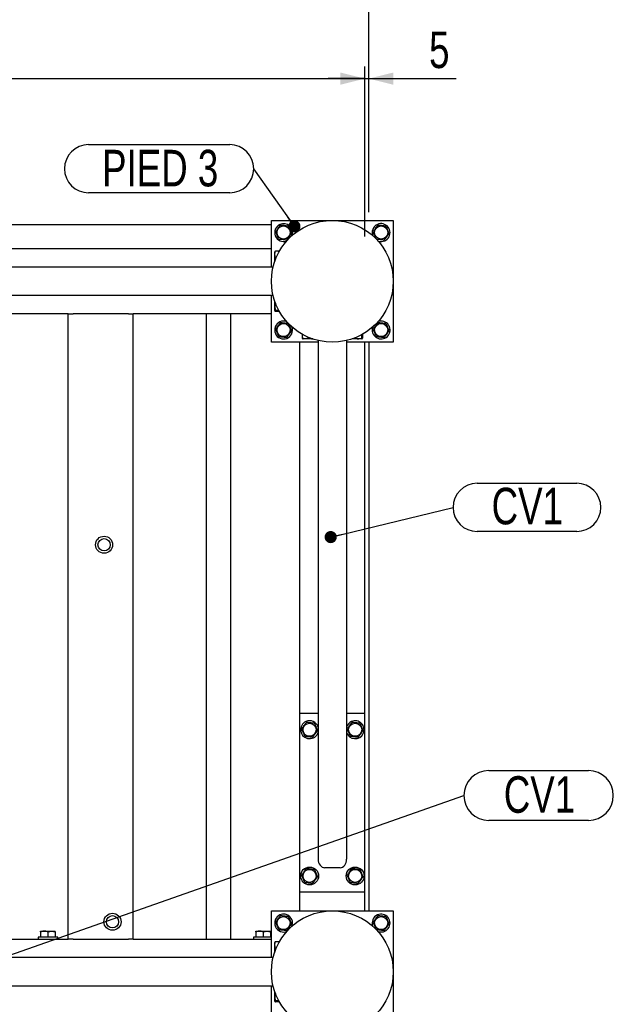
# Model space of a CAD drawing. Header units: millimetres. Extents: x 5 to 589, y 5 to 415.
# Tile 44 of 71: x 417 to 466, y 162 to 243. Entities that reach past the tile are written whole.
import ezdxf

# ---------------------------------------------------------------- set-up
doc = ezdxf.new("R2010")
doc.units = ezdxf.units.MM
doc.layers.add('COTES', color=1, linetype='Continuous')
doc.layers.add('NOTES', color=6, linetype='Continuous')
doc.layers.add('TRAIT-FORT', color=4, linetype='Continuous', lineweight=25)
doc.styles.add('SLDTEXTSTYLE0', font='TXT', dxfattribs={"width": 0.75})
doc.dimstyles.new('SLDDIMSTYLE4', dxfattribs={"dimtxt": 3, "dimasz": 2, "dimexe": 0, "dimexo": 0.0625, "dimgap": 0.75, "dimtad": 1, "dimdec": 0, "dimlfac": 15, "dimrnd": 1e-09, "dimzin": 12, "dimdsep": 46, "dimtxsty": 'SLDTEXTSTYLE0', "dimsah": 1, "dimcen": 0.09, "dimadec": 0, "dimazin": 3, "dimtfac": 1, "dimtdec": 0, "dimtmove": 0, "dimatfit": 0, "dimfxl": 1, "dimfrac": 2, "dimtolj": 1, "dimtzin": 12, "dimarcsym": 0})
doc.dimstyles.new('SLDDIMSTYLE5', dxfattribs={"dimtxt": 3, "dimasz": 2, "dimexe": 0, "dimexo": 0.0625, "dimgap": 0.75, "dimtad": 1, "dimdec": 0, "dimlfac": 15, "dimrnd": 1e-09, "dimzin": 12, "dimdsep": 46, "dimtxsty": 'SLDTEXTSTYLE0', "dimsah": 1, "dimcen": 0.09, "dimadec": 0, "dimazin": 3, "dimtfac": 1, "dimtdec": 0, "dimtofl": 0, "dimtmove": 0, "dimatfit": 3, "dimfxl": 1, "dimfrac": 2, "dimtolj": 1, "dimtzin": 12, "dimarcsym": 0})
doc.dimstyles.new('SLDDIMSTYLE6', dxfattribs={"dimtxt": 0.18, "dimasz": 1, "dimexe": 0, "dimexo": 0.0625, "dimgap": 0, "dimtad": 0, "dimtih": 1, "dimtoh": 1, "dimdec": 0, "dimrnd": 1e-09, "dimzin": 0, "dimdsep": 46, "dimtxsty": 'Standard', "dimblk1": 'DOT', "dimblk2": 'DOT', "dimsah": 1, "dimcen": 0.09, "dimadec": 0, "dimazin": 0, "dimtfac": 1, "dimtdec": 0, "dimtofl": 0, "dimtmove": 0, "dimatfit": 3, "dimldrblk": 'DOT', "dimfxl": 1, "dimfrac": 2, "dimtolj": 1, "dimtzin": 0, "dimarcsym": 0})

# ---------------------------------------------------------------- blocks, each defined once
blk = doc.blocks.new('_D_43')
at = {"layer": 'COTES', "color": 1, "transparency": 16777216}
for p, q in [((327.559, 225.227), (327.559, 239.191)), ((445.559, 225.227), (445.559, 239.191)), ((327.559, 238.191), (445.559, 238.191))]:
    blk.add_line(p, q, dxfattribs=at)
for points in [[(327.559, 238.191), (329.559, 237.691), (329.559, 238.691)], [(445.559, 238.191), (443.559, 238.691), (443.559, 237.691)]]:
    blk.add_solid(points, dxfattribs=at)
at = {"layer": 'COTES', "color": 1, "transparency": 16777216, "char_height": 3, "attachment_point": 1, "style": 'SLDTEXTSTYLE0'}
for s, insert in [('1770', (367.444, 242.059)), ('CADRE AVANT', (377.436, 242.059))]:
    blk.add_mtext(s, dxfattribs=dict(at, insert=insert))
blk = doc.blocks.new('_D_44')
at = {"layer": 'COTES', "color": 1, "transparency": 16777216}
for p, q in [((445.559, 225.227), (445.559, 239.191)), ((445.892, 227.227), (445.892, 239.191)), ((445.559, 238.191), (442.559, 238.191)), ((445.559, 238.191), (445.892, 238.191)), ((445.892, 238.191), (453.044, 238.191))]:
    blk.add_line(p, q, dxfattribs=at)
for points in [[(445.559, 238.191), (443.559, 238.691), (443.559, 237.691)], [(445.892, 238.191), (447.892, 237.691), (447.892, 238.691)]]:
    blk.add_solid(points, dxfattribs=at)
at = {"layer": 'COTES', "color": 1, "transparency": 16777216, "insert": (450.828, 242.059), "char_height": 3, "attachment_point": 1, "style": 'SLDTEXTSTYLE0'}
blk.add_mtext('5', dxfattribs=at)
blk = doc.blocks.new('_D_45')
at = {"layer": 'COTES', "color": 1, "transparency": 16777216}
for p, q in [((327.226, 227.227), (327.226, 245.191)), ((445.892, 227.227), (445.892, 245.191)), ((445.892, 244.191), (327.226, 244.191))]:
    blk.add_line(p, q, dxfattribs=at)
for points in [[(327.226, 244.191), (329.226, 243.691), (329.226, 244.691)], [(445.892, 244.191), (443.892, 244.691), (443.892, 243.691)]]:
    blk.add_solid(points, dxfattribs=at)
at = {"layer": 'COTES', "color": 1, "transparency": 16777216, "char_height": 3, "attachment_point": 1, "style": 'SLDTEXTSTYLE0'}
for s, insert in [('1780', (376.986, 248.059)), ('TOLE', (386.978, 248.059))]:
    blk.add_mtext(s, dxfattribs=dict(at, insert=insert))
blk = doc.blocks.new('SW_NOTE_9')
at = {"layer": 'NOTES', "color": 0}
for p, q in [((-13.556, 1.975), (-1.975, 1.975)), ((-1.975, -1.975), (-13.556, -1.975))]:
    blk.add_line(p, q, dxfattribs=at)
for centre, start, end in [((-13.556, 0), 90, 270), ((-1.975, 0), 270, 90)]:
    blk.add_arc(centre, 1.975, start, end, dxfattribs=at)
at = {"layer": 'NOTES', "color": 0, "insert": (-7.679, 1.55), "char_height": 3, "attachment_point": 2, "style": 'SLDTEXTSTYLE0'}
blk.add_mtext('PIED 3', dxfattribs=at)
blk = doc.blocks.new('_Dot')
at = {"color": 0, "linetype": 'ByBlock', "lineweight": -2}
blk.add_line((-0.5, 0), (-1, 0), dxfattribs=at)
at = {"color": 0, "linetype": 'ByBlock', "const_width": 0.5}
blk.add_lwpolyline([(-0.25, 0, 1), (0.25, 0, 1)], format="xyb", close=True, dxfattribs=at)
blk = doc.blocks.new('SW_NOTE_23')
at = {"layer": 'NOTES', "color": 0}
for p, q in [((2.044, 2.044), (10.218, 2.044)), ((10.218, -2.044), (2.044, -2.044))]:
    blk.add_line(p, q, dxfattribs=at)
for centre, start, end in [((2.044, 0), 90, 270), ((10.218, 0), 270, 90)]:
    blk.add_arc(centre, 2.044, start, end, dxfattribs=at)
at = {"layer": 'NOTES', "color": 0, "insert": (6.205, 1.577), "char_height": 3, "attachment_point": 2, "style": 'SLDTEXTSTYLE0'}
blk.add_mtext('CV1', dxfattribs=at)
blk = doc.blocks.new('SW_NOTE_24')
at = {"layer": 'NOTES', "color": 0}
for p, q in [((1.975, 1.975), (10.15, 1.975)), ((10.15, -1.975), (1.975, -1.975))]:
    blk.add_line(p, q, dxfattribs=at)
for centre, start, end in [((1.975, 0), 90, 270), ((10.15, 0), 270, 90)]:
    blk.add_arc(centre, 1.975, start, end, dxfattribs=at)
at = {"layer": 'NOTES', "color": 0, "insert": (6.091, 1.609), "char_height": 3, "attachment_point": 2, "style": 'SLDTEXTSTYLE0'}
blk.add_mtext('CV1', dxfattribs=at)

msp = doc.modelspace()

# ---------------------------------------------------------------- linework, layer by layer
at = {"layer": 'TRAIT-FORT', "color": 4, "linetype": 'Continuous', "lineweight": 25}
for p, q in [((437.8922, 222.7272), (437.8922, 226.5606)), ((437.8922, 226.5606), (447.8922, 226.5606)), ((447.8922, 226.5606), (447.8922, 216.5606)), ((335.2255, 226.2272), (437.8922, 226.2272)), ((437.8922, 224.2272), (407.4255, 224.2272)), ((438.1777, 223.9983), (438.1589, 223.9656)), ((438.1589, 223.1717), (438.1589, 223.9656)), ((438.5445, 224.03), (438.2258, 224.03)), ((438.287, 223.5081), (438.2258, 223.5081)), ((438.0302, 222.7272), (395.4778, 222.7272)), ((438.0302, 220.3939), (395.4778, 220.3939)), ((437.8922, 216.5606), (437.8922, 220.3939)), ((438.1589, 219.1556), (438.1589, 219.9495)), ((438.1589, 219.1556), (438.1777, 219.1229)), ((438.4996, 219.172), (438.2258, 219.172)), ((438.5445, 219.0912), (438.2258, 219.0912)), ((421.2255, 218.8939), (407.4255, 218.8939)), ((421.2255, 167.5606), (421.2255, 218.8939)), ((421.2255, 218.8939), (421.6255, 218.8939)), ((426.1589, 218.8939), (421.6255, 218.8939)), ((426.1589, 218.8939), (426.5589, 218.8939)), ((426.5589, 167.5606), (426.5589, 218.8939)), ((437.8922, 218.8939), (426.5589, 218.8939)), ((432.5589, 167.5606), (432.5589, 218.8939)), ((434.5589, 167.5606), (434.5589, 218.8939)), ((441.7255, 216.5606), (437.8922, 216.5606)), ((440.2255, 186.0939), (440.2255, 216.5606)), ((440.4228, 217.2129), (440.4228, 216.8942)), ((440.4545, 216.8461), (440.4872, 216.8272)), ((441.2811, 216.8272), (440.4872, 216.8272)), ((440.9447, 216.9554), (440.9447, 216.8942)), ((441.7255, 216.6986), (441.7255, 174.1462)), ((444.0589, 216.6986), (444.0589, 174.1462)), ((447.8922, 216.5606), (444.0589, 216.5606)), ((445.2972, 216.8272), (444.5033, 216.8272)), ((445.2808, 217.168), (445.2808, 216.8942)), ((445.2972, 216.8272), (445.3299, 216.8461)), ((445.3616, 217.2129), (445.3616, 216.8942)), ((445.5589, 186.0939), (445.5589, 216.5606)), ((445.8922, 216.5606), (445.8922, 169.8939)), ((441.7255, 186.0939), (440.2255, 186.0939)), ((440.2255, 171.4272), (440.2255, 186.0939)), ((445.5589, 186.0939), (444.0589, 186.0939)), ((445.5589, 171.4272), (445.5589, 186.0939)), ((443.5255, 173.4272), (442.2589, 173.4272)), ((445.5589, 171.4272), (440.2255, 171.4272)), ((440.2255, 169.8939), (440.2255, 171.4272)), ((445.5589, 169.8939), (445.5589, 171.4272)), ((437.8922, 166.0606), (437.8922, 169.8939)), ((437.8922, 169.8939), (447.8922, 169.8939)), ((447.8922, 169.8939), (447.8922, 159.8939)), ((418.9589, 168.2272), (419.2589, 168.2272)), ((418.9589, 168.1737), (418.9589, 167.7272)), ((419.2589, 168.2272), (419.8589, 168.2272)), ((419.5589, 168.1737), (419.5589, 167.7272)), ((419.8589, 168.2272), (420.1589, 168.2272)), ((420.1589, 168.1737), (420.1589, 167.7272)), ((436.6255, 168.2272), (436.9255, 168.2272)), ((436.6255, 168.1737), (436.6255, 167.7272)), ((436.9255, 168.2272), (437.5255, 168.2272)), ((437.2255, 168.1737), (437.2255, 167.7272)), ((437.5255, 168.2272), (437.8255, 168.2272)), ((437.8255, 168.1737), (437.8255, 167.7272)), ((407.4255, 167.5606), (421.2255, 167.5606)), ((418.7589, 167.7272), (418.7589, 167.5606)), ((420.3589, 167.7272), (418.7589, 167.7272)), ((420.3589, 167.5606), (420.3589, 167.7272)), ((421.6255, 167.5606), (421.2255, 167.5606)), ((421.6255, 167.5606), (426.1589, 167.5606)), ((426.5589, 167.5606), (426.1589, 167.5606)), ((426.5589, 167.5606), (437.8922, 167.5606)), ((436.4255, 167.7272), (436.4255, 167.5606)), ((437.8922, 167.7272), (436.4255, 167.7272)), ((438.1777, 167.3316), (438.1589, 167.2989)), ((438.1589, 166.505), (438.1589, 167.2989)), ((438.5445, 167.3633), (438.2258, 167.3633)), ((438.287, 166.8414), (438.2258, 166.8414)), ((438.0302, 166.0606), (395.4778, 166.0606)), ((438.0302, 163.7272), (395.4778, 163.7272)), ((437.8922, 159.8939), (437.8922, 163.7272)), ((438.1589, 162.4889), (438.1589, 163.2828)), ((438.1589, 162.4889), (438.1777, 162.4562)), ((438.4996, 162.5053), (438.2258, 162.5053)), ((438.5445, 162.4245), (438.2258, 162.4245))]:
    msp.add_line(p, q, dxfattribs=at)
for centre, radius in [((442.8922, 221.5606), 5), ((438.8922, 225.5606), 0.5383), ((446.8922, 225.5606), 0.5383), ((438.8922, 217.5606), 0.5383), ((446.8922, 217.5606), 0.5383), ((424.1622, 199.9418), 0.7), ((424.1622, 199.9418), 0.5), ((441.0255, 184.7606), 0.5383), ((444.7589, 184.7606), 0.5383), ((441.0255, 172.7606), 0.7333), ((441.0255, 172.7606), 0.5383), ((444.7589, 172.7606), 0.7333), ((444.7589, 172.7606), 0.5383), ((424.8564, 169.0025), 0.7), ((442.8922, 164.8939), 5), ((424.8564, 169.0025), 0.5), ((438.8922, 168.8939), 0.5383), ((446.8922, 168.8939), 0.5383)]:
    msp.add_circle(centre, radius, dxfattribs=at)
for centre, start, end in [((438.8922, 225.5606), 339.705466, 114.061526), ((446.8922, 225.5606), 246.135255, 114.061526), ((438.8922, 225.5606), 114.061526, 290.294532), ((446.8922, 225.5606), 114.061526, 204.227632), ((438.8922, 217.5606), 114.061526, 20.295971), ((438.8922, 217.5606), 69.704031, 114.061526), ((446.8922, 217.5606), 159.693882, 110.306117), ((441.0255, 184.7606), 114.061526, 342.658557), ((441.0255, 184.7606), 17.341443, 114.061526), ((444.7589, 184.7606), 197.341443, 114.061526), ((444.7589, 184.7606), 114.061526, 162.658557), ((438.8922, 168.8939), 114.061526, 293.62098), ((438.8922, 168.8939), 337.275565, 114.061526), ((446.8922, 168.8939), 114.061526, 201.820209), ((446.8922, 168.8939), 246.549641, 114.061526)]:
    msp.add_arc(centre, 0.7333, start, end, dxfattribs=at)
for centre, start_param, end_param in [((442.2589, 174.1462), 4.712389, 6.2831853), ((443.5255, 174.1462), 0, 1.5707963)]:
    msp.add_ellipse(centre, major_axis=(0, -0.719), ratio=0.7417765, start_param=start_param, end_param=end_param, dxfattribs=at)
for points, knots in [([(438.2418, 225.6326), (438.2911, 225.6997), (438.3727, 225.8106), (438.491, 225.9715), (438.5706, 226.0798), (438.6163, 226.1421), (438.6294, 226.1598)], [0, 0, 0, 0, 0.3855495, 0.6376419, 0.8965462, 1, 1, 1, 1]), ([(438.5046, 225.0334), (438.4818, 225.0854), (438.4357, 225.1905), (438.3674, 225.3463), (438.3021, 225.4953), (438.262, 225.5866), (438.2418, 225.6326)], [0, 0, 0, 0, 0.2646049, 0.5349477, 0.7653431, 1, 1, 1, 1]), ([(439.2798, 226.0878), (439.2233, 226.094), (439.1092, 226.1067), (438.9401, 226.1254), (438.7785, 226.1433), (438.6794, 226.1543), (438.6294, 226.1598)], [0, 0, 0, 0, 0.2646049, 0.5349477, 0.7653431, 1, 1, 1, 1]), ([(439.155, 224.9613), (439.2043, 225.0284), (439.2858, 225.1393), (439.4041, 225.3002), (439.4837, 225.4085), (439.5295, 225.4708), (439.5425, 225.4885)], [0, 0, 0, 0, 0.3855495, 0.6376419, 0.8965462, 1, 1, 1, 1]), ([(439.2798, 226.0878), (439.3026, 226.0358), (439.3487, 225.9306), (439.417, 225.7748), (439.4823, 225.6259), (439.5223, 225.5346), (439.5425, 225.4885)], [0, 0, 0, 0, 0.26460494, 0.53494775, 0.76534313, 1, 1, 1, 1]), ([(446.2418, 225.6326), (446.2911, 225.6997), (446.3727, 225.8106), (446.491, 225.9715), (446.5706, 226.0798), (446.6163, 226.1421), (446.6294, 226.1598)], [0, 0, 0, 0, 0.3855495, 0.6376419, 0.8965462, 1, 1, 1, 1]), ([(446.5046, 225.0334), (446.4818, 225.0854), (446.4357, 225.1905), (446.3674, 225.3463), (446.3021, 225.4953), (446.262, 225.5866), (446.2418, 225.6326)], [0, 0, 0, 0, 0.2646049, 0.5349477, 0.7653431, 1, 1, 1, 1]), ([(447.2798, 226.0878), (447.2233, 226.094), (447.1092, 226.1067), (446.9401, 226.1254), (446.7785, 226.1433), (446.6794, 226.1543), (446.6294, 226.1598)], [0, 0, 0, 0, 0.2646049, 0.5349477, 0.7653431, 1, 1, 1, 1]), ([(447.155, 224.9613), (447.2043, 225.0284), (447.2858, 225.1393), (447.4041, 225.3002), (447.4837, 225.4085), (447.5295, 225.4708), (447.5425, 225.4885)], [0, 0, 0, 0, 0.3855495, 0.6376419, 0.8965462, 1, 1, 1, 1]), ([(447.2798, 226.0878), (447.3026, 226.0358), (447.3487, 225.9306), (447.417, 225.7748), (447.4823, 225.6259), (447.5223, 225.5346), (447.5425, 225.4885)], [0, 0, 0, 0, 0.26460494, 0.53494775, 0.76534313, 1, 1, 1, 1]), ([(438.5046, 225.0334), (438.5611, 225.0271), (438.6752, 225.0145), (438.8443, 224.9958), (439.0059, 224.9779), (439.105, 224.9669), (439.155, 224.9613)], [0, 0, 0, 0, 0.2646049, 0.5349477, 0.7653431, 1, 1, 1, 1]), ([(446.5046, 225.0334), (446.5611, 225.0271), (446.6752, 225.0145), (446.8443, 224.9958), (447.0059, 224.9779), (447.105, 224.9669), (447.155, 224.9613)], [0, 0, 0, 0, 0.2646049, 0.5349477, 0.7653431, 1, 1, 1, 1]), ([(438.2258, 223.5081), (438.2112, 223.5534), (438.1817, 223.6449), (438.1708, 223.7806), (438.1867, 223.9103), (438.2127, 223.9899), (438.2258, 224.03)], [0, 0, 0, 0, 0.26460494, 0.53494775, 0.76534313, 1, 1, 1, 1]), ([(438.2258, 224.03), (438.2018, 224.0197), (438.1773, 224.0092), (438.1782, 223.9985), (438.1782, 223.9982)], [0, 0, 0, 0, 0.9774919, 1, 1, 1, 1]), ([(438.2258, 223.5081), (438.2106, 223.4558), (438.1821, 223.3576), (438.1787, 223.2562), (438.1772, 223.2088)], [0, 0, 0, 0, 0.5331046, 1, 1, 1, 1]), ([(438.2258, 219.172), (438.2056, 219.1617), (438.1721, 219.1447), (438.1752, 219.12), (438.1985, 219.1035), (438.2197, 219.0939), (438.2258, 219.0912)], [0, 0, 0, 0, 0.3855495, 0.6376419, 0.8965462, 1, 1, 1, 1]), ([(438.2258, 219.7747), (438.2112, 219.7224), (438.1817, 219.6166), (438.1708, 219.46), (438.1867, 219.3102), (438.2127, 219.2183), (438.2258, 219.172)], [0, 0, 0, 0, 0.2646049, 0.5349477, 0.7653431, 1, 1, 1, 1]), ([(438.2418, 217.6326), (438.2911, 217.6997), (438.3727, 217.8106), (438.491, 217.9715), (438.5706, 218.0798), (438.6163, 218.1421), (438.6294, 218.1598)], [0, 0, 0, 0, 0.3855495, 0.6376419, 0.8965462, 1, 1, 1, 1]), ([(438.5046, 217.0334), (438.4818, 217.0854), (438.4357, 217.1905), (438.3674, 217.3463), (438.3021, 217.4953), (438.262, 217.5866), (438.2418, 217.6326)], [0, 0, 0, 0, 0.2646049, 0.5349477, 0.7653431, 1, 1, 1, 1]), ([(439.2798, 218.0878), (439.2233, 218.094), (439.1092, 218.1067), (438.9401, 218.1254), (438.7785, 218.1433), (438.6794, 218.1543), (438.6294, 218.1598)], [0, 0, 0, 0, 0.2646049, 0.5349477, 0.7653431, 1, 1, 1, 1]), ([(439.155, 216.9613), (439.2043, 217.0284), (439.2858, 217.1393), (439.4041, 217.3002), (439.4837, 217.4085), (439.5295, 217.4708), (439.5425, 217.4885)], [0, 0, 0, 0, 0.3855495, 0.6376419, 0.8965462, 1, 1, 1, 1]), ([(439.2798, 218.0878), (439.3026, 218.0358), (439.3487, 217.9306), (439.417, 217.7748), (439.4823, 217.6259), (439.5223, 217.5346), (439.5425, 217.4885)], [0, 0, 0, 0, 0.26460494, 0.53494775, 0.76534313, 1, 1, 1, 1]), ([(446.2418, 217.6326), (446.2911, 217.6997), (446.3727, 217.8106), (446.491, 217.9715), (446.5706, 218.0798), (446.6163, 218.1421), (446.6294, 218.1598)], [0, 0, 0, 0, 0.3855495, 0.6376419, 0.8965462, 1, 1, 1, 1]), ([(446.5046, 217.0334), (446.4818, 217.0854), (446.4357, 217.1905), (446.3674, 217.3463), (446.3021, 217.4953), (446.262, 217.5866), (446.2418, 217.6326)], [0, 0, 0, 0, 0.2646049, 0.5349477, 0.7653431, 1, 1, 1, 1]), ([(447.2798, 218.0878), (447.2233, 218.094), (447.1092, 218.1067), (446.9401, 218.1254), (446.7785, 218.1433), (446.6794, 218.1543), (446.6294, 218.1598)], [0, 0, 0, 0, 0.2646049, 0.5349477, 0.7653431, 1, 1, 1, 1]), ([(447.155, 216.9613), (447.2043, 217.0284), (447.2858, 217.1393), (447.4041, 217.3002), (447.4837, 217.4085), (447.5295, 217.4708), (447.5425, 217.4885)], [0, 0, 0, 0, 0.3855495, 0.6376419, 0.8965462, 1, 1, 1, 1]), ([(447.2798, 218.0878), (447.3026, 218.0358), (447.3487, 217.9306), (447.417, 217.7748), (447.4823, 217.6259), (447.5223, 217.5346), (447.5425, 217.4885)], [0, 0, 0, 0, 0.26460494, 0.53494775, 0.76534313, 1, 1, 1, 1]), ([(438.5046, 217.0334), (438.5611, 217.0271), (438.6752, 217.0145), (438.8443, 216.9958), (439.0059, 216.9779), (439.105, 216.9669), (439.155, 216.9613)], [0, 0, 0, 0, 0.2646049, 0.5349477, 0.7653431, 1, 1, 1, 1]), ([(440.4228, 216.8942), (440.433, 216.8702), (440.4435, 216.8457), (440.4543, 216.8466), (440.4546, 216.8466)], [0, 0, 0, 0, 0.9774919, 1, 1, 1, 1]), ([(440.9447, 216.8942), (440.8994, 216.8796), (440.8078, 216.85), (440.6721, 216.8392), (440.5424, 216.8551), (440.4629, 216.8811), (440.4228, 216.8942)], [0, 0, 0, 0, 0.2646049, 0.5349477, 0.7653431, 1, 1, 1, 1]), ([(440.9447, 216.8942), (440.997, 216.8792), (441.1027, 216.8488), (441.2119, 216.8456), (441.267, 216.8439)], [0, 0, 0, 0, 0.4954181, 1, 1, 1, 1]), ([(444.678, 216.8942), (444.7304, 216.8796), (444.8361, 216.85), (444.9928, 216.8392), (445.1426, 216.8551), (445.2344, 216.8811), (445.2808, 216.8942)], [0, 0, 0, 0, 0.2646049, 0.5349477, 0.7653431, 1, 1, 1, 1]), ([(445.2808, 216.8942), (445.2911, 216.874), (445.3081, 216.8405), (445.3327, 216.8436), (445.3493, 216.8668), (445.3589, 216.8881), (445.3616, 216.8942)], [0, 0, 0, 0, 0.3855495, 0.6376419, 0.8965462, 1, 1, 1, 1]), ([(446.5046, 217.0334), (446.5611, 217.0271), (446.6752, 217.0145), (446.8443, 216.9958), (447.0059, 216.9779), (447.105, 216.9669), (447.155, 216.9613)], [0, 0, 0, 0, 0.2646049, 0.5349477, 0.7653431, 1, 1, 1, 1]), ([(440.3752, 184.8326), (440.4245, 184.8997), (440.506, 185.0106), (440.6243, 185.1715), (440.7039, 185.2798), (440.7497, 185.3421), (440.7627, 185.3598)], [0, 0, 0, 0, 0.3855495, 0.6376419, 0.8965462, 1, 1, 1, 1]), ([(441.4131, 185.2878), (441.3567, 185.294), (441.2425, 185.3067), (441.0735, 185.3254), (440.9118, 185.3433), (440.8127, 185.3543), (440.7627, 185.3598)], [0, 0, 0, 0, 0.2646049, 0.5349477, 0.7653431, 1, 1, 1, 1]), ([(441.4131, 185.2878), (441.4359, 185.2358), (441.482, 185.1306), (441.5503, 184.9748), (441.6156, 184.8259), (441.6557, 184.7346), (441.6759, 184.6885)], [0, 0, 0, 0, 0.26460494, 0.53494775, 0.76534313, 1, 1, 1, 1]), ([(444.1085, 184.8326), (444.1578, 184.8997), (444.2394, 185.0106), (444.3577, 185.1715), (444.4372, 185.2798), (444.483, 185.3421), (444.4961, 185.3598)], [0, 0, 0, 0, 0.3855495, 0.6376419, 0.8965462, 1, 1, 1, 1]), ([(445.1464, 185.2878), (445.09, 185.294), (444.9759, 185.3067), (444.8068, 185.3254), (444.6452, 185.3433), (444.5461, 185.3543), (444.4961, 185.3598)], [0, 0, 0, 0, 0.2646049, 0.5349477, 0.7653431, 1, 1, 1, 1]), ([(445.1464, 185.2878), (445.1692, 185.2358), (445.2153, 185.1306), (445.2837, 184.9748), (445.349, 184.8259), (445.389, 184.7346), (445.4092, 184.6885)], [0, 0, 0, 0, 0.26460494, 0.53494775, 0.76534313, 1, 1, 1, 1]), ([(440.6379, 184.2334), (440.6151, 184.2854), (440.569, 184.3905), (440.5007, 184.5463), (440.4354, 184.6953), (440.3954, 184.7866), (440.3752, 184.8326)], [0, 0, 0, 0, 0.2646049, 0.5349477, 0.7653431, 1, 1, 1, 1]), ([(440.6379, 184.2334), (440.6944, 184.2271), (440.8085, 184.2145), (440.9776, 184.1958), (441.1392, 184.1779), (441.2383, 184.1669), (441.2883, 184.1613)], [0, 0, 0, 0, 0.2646049, 0.5349477, 0.7653431, 1, 1, 1, 1]), ([(441.2883, 184.1613), (441.3376, 184.2284), (441.4192, 184.3393), (441.5375, 184.5002), (441.617, 184.6085), (441.6628, 184.6708), (441.6759, 184.6885)], [0, 0, 0, 0, 0.3855495, 0.6376419, 0.8965462, 1, 1, 1, 1]), ([(444.3713, 184.2334), (444.3485, 184.2854), (444.3024, 184.3905), (444.234, 184.5463), (444.1687, 184.6953), (444.1287, 184.7866), (444.1085, 184.8326)], [0, 0, 0, 0, 0.2646049, 0.5349477, 0.7653431, 1, 1, 1, 1]), ([(444.3713, 184.2334), (444.4277, 184.2271), (444.5418, 184.2145), (444.7109, 184.1958), (444.8725, 184.1779), (444.9716, 184.1669), (445.0216, 184.1613)], [0, 0, 0, 0, 0.2646049, 0.5349477, 0.7653431, 1, 1, 1, 1]), ([(445.0216, 184.1613), (445.0709, 184.2284), (445.1525, 184.3393), (445.2708, 184.5002), (445.3504, 184.6085), (445.3961, 184.6708), (445.4092, 184.6885)], [0, 0, 0, 0, 0.3855495, 0.6376419, 0.8965462, 1, 1, 1, 1]), ([(440.3752, 172.8326), (440.4245, 172.8997), (440.506, 173.0106), (440.6243, 173.1715), (440.7039, 173.2798), (440.7497, 173.3421), (440.7627, 173.3598)], [0, 0, 0, 0, 0.3855495, 0.6376419, 0.8965462, 1, 1, 1, 1]), ([(441.4131, 173.2878), (441.3567, 173.294), (441.2425, 173.3067), (441.0735, 173.3254), (440.9118, 173.3433), (440.8127, 173.3543), (440.7627, 173.3598)], [0, 0, 0, 0, 0.2646049, 0.5349477, 0.7653431, 1, 1, 1, 1]), ([(441.4131, 173.2878), (441.4359, 173.2358), (441.482, 173.1306), (441.5503, 172.9748), (441.6156, 172.8259), (441.6557, 172.7346), (441.6759, 172.6885)], [0, 0, 0, 0, 0.26460494, 0.53494775, 0.76534313, 1, 1, 1, 1]), ([(444.1085, 172.8326), (444.1578, 172.8997), (444.2394, 173.0106), (444.3577, 173.1715), (444.4372, 173.2798), (444.483, 173.3421), (444.4961, 173.3598)], [0, 0, 0, 0, 0.3855495, 0.6376419, 0.8965462, 1, 1, 1, 1]), ([(445.1464, 173.2878), (445.09, 173.294), (444.9759, 173.3067), (444.8068, 173.3254), (444.6452, 173.3433), (444.5461, 173.3543), (444.4961, 173.3598)], [0, 0, 0, 0, 0.2646049, 0.5349477, 0.7653431, 1, 1, 1, 1]), ([(445.1464, 173.2878), (445.1692, 173.2358), (445.2153, 173.1306), (445.2837, 172.9748), (445.349, 172.8259), (445.389, 172.7346), (445.4092, 172.6885)], [0, 0, 0, 0, 0.26460494, 0.53494775, 0.76534313, 1, 1, 1, 1]), ([(440.6379, 172.2334), (440.6151, 172.2854), (440.569, 172.3905), (440.5007, 172.5463), (440.4354, 172.6953), (440.3954, 172.7866), (440.3752, 172.8326)], [0, 0, 0, 0, 0.2646049, 0.5349477, 0.7653431, 1, 1, 1, 1]), ([(440.6379, 172.2334), (440.6944, 172.2271), (440.8085, 172.2145), (440.9776, 172.1958), (441.1392, 172.1779), (441.2383, 172.1669), (441.2883, 172.1613)], [0, 0, 0, 0, 0.2646049, 0.5349477, 0.7653431, 1, 1, 1, 1]), ([(441.2883, 172.1613), (441.3376, 172.2284), (441.4192, 172.3393), (441.5375, 172.5002), (441.617, 172.6085), (441.6628, 172.6708), (441.6759, 172.6885)], [0, 0, 0, 0, 0.3855495, 0.6376419, 0.8965462, 1, 1, 1, 1]), ([(444.3713, 172.2334), (444.3485, 172.2854), (444.3024, 172.3905), (444.234, 172.5463), (444.1687, 172.6953), (444.1287, 172.7866), (444.1085, 172.8326)], [0, 0, 0, 0, 0.2646049, 0.5349477, 0.7653431, 1, 1, 1, 1]), ([(444.3713, 172.2334), (444.4277, 172.2271), (444.5418, 172.2145), (444.7109, 172.1958), (444.8725, 172.1779), (444.9716, 172.1669), (445.0216, 172.1613)], [0, 0, 0, 0, 0.2646049, 0.5349477, 0.7653431, 1, 1, 1, 1]), ([(445.0216, 172.1613), (445.0709, 172.2284), (445.1525, 172.3393), (445.2708, 172.5002), (445.3504, 172.6085), (445.3961, 172.6708), (445.4092, 172.6885)], [0, 0, 0, 0, 0.3855495, 0.6376419, 0.8965462, 1, 1, 1, 1]), ([(438.2418, 168.966), (438.2911, 169.033), (438.3727, 169.144), (438.491, 169.3049), (438.5706, 169.4131), (438.6163, 169.4754), (438.6294, 169.4932)], [0, 0, 0, 0, 0.3855495, 0.6376419, 0.8965462, 1, 1, 1, 1]), ([(438.5046, 168.3667), (438.4818, 168.4187), (438.4357, 168.5239), (438.3674, 168.6797), (438.3021, 168.8286), (438.262, 168.9199), (438.2418, 168.966)], [0, 0, 0, 0, 0.2646049, 0.5349477, 0.7653431, 1, 1, 1, 1]), ([(439.2798, 169.4211), (439.2233, 169.4274), (439.1092, 169.44), (438.9401, 169.4587), (438.7785, 169.4766), (438.6794, 169.4876), (438.6294, 169.4932)], [0, 0, 0, 0, 0.2646049, 0.5349477, 0.7653431, 1, 1, 1, 1]), ([(439.2798, 169.4211), (439.3026, 169.3691), (439.3487, 169.264), (439.417, 169.1082), (439.4823, 168.9592), (439.5223, 168.8679), (439.5425, 168.8219)], [0, 0, 0, 0, 0.26460494, 0.53494775, 0.76534313, 1, 1, 1, 1]), ([(446.2418, 168.966), (446.2911, 169.033), (446.3727, 169.144), (446.491, 169.3049), (446.5706, 169.4131), (446.6163, 169.4754), (446.6294, 169.4932)], [0, 0, 0, 0, 0.3855495, 0.6376419, 0.8965462, 1, 1, 1, 1]), ([(446.5046, 168.3667), (446.4818, 168.4187), (446.4357, 168.5239), (446.3674, 168.6797), (446.3021, 168.8286), (446.262, 168.9199), (446.2418, 168.966)], [0, 0, 0, 0, 0.2646049, 0.5349477, 0.7653431, 1, 1, 1, 1]), ([(447.2798, 169.4211), (447.2233, 169.4274), (447.1092, 169.44), (446.9401, 169.4587), (446.7785, 169.4766), (446.6794, 169.4876), (446.6294, 169.4932)], [0, 0, 0, 0, 0.2646049, 0.5349477, 0.7653431, 1, 1, 1, 1]), ([(447.2798, 169.4211), (447.3026, 169.3691), (447.3487, 169.264), (447.417, 169.1082), (447.4823, 168.9592), (447.5223, 168.8679), (447.5425, 168.8219)], [0, 0, 0, 0, 0.26460494, 0.53494775, 0.76534313, 1, 1, 1, 1]), ([(419.2589, 168.2272), (419.2517, 168.2272), (419.2213, 168.2269), (419.1675, 168.2229), (419.0975, 168.2118), (419.0278, 168.1955), (418.9819, 168.181), (418.9589, 168.1737)], [0, 0, 0, 0, 0.07005562, 0.29981264, 0.53083129, 0.76502558, 1, 1, 1, 1]), ([(418.9589, 168.1737), (418.9589, 168.1797), (418.9589, 168.1921), (418.9589, 168.2069), (418.9589, 168.2184), (418.9589, 168.2258), (418.9589, 168.2268), (418.9589, 168.2272)], [0, 0, 0, 0, 0.1947331, 0.3943865, 0.5945898, 0.7968571, 1, 1, 1, 1]), ([(419.5589, 168.1737), (419.5434, 168.1786), (419.4983, 168.1932), (419.4249, 168.2112), (419.3401, 168.2248), (419.2854, 168.2265), (419.2589, 168.2272)], [0, 0, 0, 0, 0.1579356, 0.4611758, 0.7390202, 1, 1, 1, 1]), ([(419.5589, 168.1737), (419.5831, 168.1813), (419.6316, 168.1967), (419.706, 168.2135), (419.7819, 168.225), (419.8332, 168.2265), (419.8589, 168.2272)], [0, 0, 0, 0, 0.24726861, 0.49536257, 0.74687401, 1, 1, 1, 1]), ([(419.8589, 168.2272), (419.866, 168.2272), (419.8964, 168.2269), (419.9502, 168.2229), (420.0202, 168.2118), (420.0899, 168.1955), (420.1358, 168.181), (420.1589, 168.1737)], [0, 0, 0, 0, 0.0700556, 0.2998126, 0.5308313, 0.7650256, 1, 1, 1, 1]), ([(420.1589, 168.1737), (420.1589, 168.1797), (420.1589, 168.1921), (420.1589, 168.2069), (420.1589, 168.2184), (420.1589, 168.2258), (420.1589, 168.2268), (420.1589, 168.2272)], [0, 0, 0, 0, 0.1947331, 0.3943865, 0.5945898, 0.7968571, 1, 1, 1, 1]), ([(436.9255, 168.2272), (436.9184, 168.2272), (436.888, 168.2269), (436.8341, 168.2229), (436.7642, 168.2118), (436.6945, 168.1955), (436.6485, 168.181), (436.6255, 168.1737)], [0, 0, 0, 0, 0.07005562, 0.29981264, 0.53083129, 0.76502558, 1, 1, 1, 1]), ([(436.6255, 168.1737), (436.6255, 168.1797), (436.6255, 168.1921), (436.6255, 168.2069), (436.6255, 168.2184), (436.6255, 168.2258), (436.6255, 168.2268), (436.6255, 168.2272)], [0, 0, 0, 0, 0.1947331, 0.3943865, 0.5945898, 0.7968571, 1, 1, 1, 1]), ([(437.2255, 168.1737), (437.2101, 168.1786), (437.165, 168.1932), (437.0916, 168.2112), (437.0067, 168.2248), (436.952, 168.2265), (436.9255, 168.2272)], [0, 0, 0, 0, 0.1579356, 0.4611758, 0.7390202, 1, 1, 1, 1]), ([(437.2255, 168.1737), (437.2497, 168.1813), (437.2982, 168.1967), (437.3727, 168.2135), (437.4486, 168.225), (437.4998, 168.2265), (437.5255, 168.2272)], [0, 0, 0, 0, 0.24726861, 0.49536257, 0.74687401, 1, 1, 1, 1]), ([(437.5255, 168.2272), (437.5326, 168.2272), (437.5631, 168.2269), (437.6169, 168.2229), (437.6868, 168.2118), (437.7566, 168.1955), (437.8025, 168.181), (437.8255, 168.1737)], [0, 0, 0, 0, 0.0700556, 0.2998126, 0.5308313, 0.7650256, 1, 1, 1, 1]), ([(437.8255, 168.1737), (437.8255, 168.1797), (437.8255, 168.1921), (437.8255, 168.2069), (437.8255, 168.2184), (437.8255, 168.2258), (437.8255, 168.2268), (437.8255, 168.2272)], [0, 0, 0, 0, 0.1947331, 0.3943865, 0.5945898, 0.7968571, 1, 1, 1, 1]), ([(438.5046, 168.3667), (438.5611, 168.3605), (438.6752, 168.3478), (438.8443, 168.3291), (439.0059, 168.3112), (439.105, 168.3002), (439.155, 168.2947)], [0, 0, 0, 0, 0.2646049, 0.5349477, 0.7653431, 1, 1, 1, 1]), ([(439.155, 168.2947), (439.2043, 168.3617), (439.2858, 168.4727), (439.4041, 168.6336), (439.4837, 168.7418), (439.5295, 168.8041), (439.5425, 168.8219)], [0, 0, 0, 0, 0.3855495, 0.6376419, 0.8965462, 1, 1, 1, 1]), ([(446.5046, 168.3667), (446.5611, 168.3605), (446.6752, 168.3478), (446.8443, 168.3291), (447.0059, 168.3112), (447.105, 168.3002), (447.155, 168.2947)], [0, 0, 0, 0, 0.2646049, 0.5349477, 0.7653431, 1, 1, 1, 1]), ([(447.155, 168.2947), (447.2043, 168.3617), (447.2858, 168.4727), (447.4041, 168.6336), (447.4837, 168.7418), (447.5295, 168.8041), (447.5425, 168.8219)], [0, 0, 0, 0, 0.3855495, 0.6376419, 0.8965462, 1, 1, 1, 1]), ([(438.2258, 166.8414), (438.2112, 166.8867), (438.1817, 166.9783), (438.1708, 167.114), (438.1867, 167.2437), (438.2127, 167.3232), (438.2258, 167.3633)], [0, 0, 0, 0, 0.26460494, 0.53494775, 0.76534313, 1, 1, 1, 1]), ([(438.2258, 167.3633), (438.2018, 167.3531), (438.1773, 167.3426), (438.1782, 167.3318), (438.1782, 167.3315)], [0, 0, 0, 0, 0.9774919, 1, 1, 1, 1]), ([(438.2258, 166.8414), (438.2108, 166.7891), (438.1804, 166.6834), (438.1772, 166.5742), (438.1755, 166.5191)], [0, 0, 0, 0, 0.4954181, 1, 1, 1, 1]), ([(438.2258, 162.5053), (438.2056, 162.495), (438.1721, 162.478), (438.1752, 162.4534), (438.1985, 162.4368), (438.2197, 162.4272), (438.2258, 162.4245)], [0, 0, 0, 0, 0.3855495, 0.6376419, 0.8965462, 1, 1, 1, 1]), ([(438.2258, 163.1081), (438.2112, 163.0557), (438.1817, 162.95), (438.1708, 162.7933), (438.1867, 162.6435), (438.2127, 162.5517), (438.2258, 162.5053)], [0, 0, 0, 0, 0.2646049, 0.5349477, 0.7653431, 1, 1, 1, 1])]:
    msp.add_open_spline(points, degree=3, knots=knots, dxfattribs=at)

# ---------------------------------------------------------------- block references
at = {"layer": 'NOTES', "color": 211}
for name, p in [('SW_NOTE_9', (436.4441, 230.7989)), ('SW_NOTE_24', (452.7929, 203.006)), ('SW_NOTE_23', (453.6785, 179.3684))]:
    msp.add_blockref(name, p, dxfattribs=at)

# ---------------------------------------------------------------- dimensions: what is measured, and where the dimension line sits
at = {"layer": 'COTES', "color": 1}
dim = msp.add_linear_dim(base=(327.2255, 244.1914), p1=(445.8922, 226.2272), p2=(327.2255, 226.2272), angle=0, text='<> TOLE', dimstyle='SLDDIMSTYLE5', dxfattribs=at)
dim.commit()
dim.dimension.update_dxf_attribs({"geometry": '_D_45', "text_midpoint": (386.5589, 244.1914), "dimtype": 160})
dim = msp.add_linear_dim(base=(445.5589, 238.1914), p1=(327.5589, 224.2272), p2=(445.5589, 224.2272), text='<> CADRE AVANT', dimstyle='SLDDIMSTYLE5', dxfattribs=at)
dim.commit()
dim.dimension.update_dxf_attribs({"geometry": '_D_43', "text_midpoint": (386.5589, 238.1914), "dimtype": 160})
dim = msp.add_linear_dim(base=(445.8922, 238.1914), p1=(445.5589, 224.2272), p2=(445.8922, 226.2272), dimstyle='SLDDIMSTYLE4', dxfattribs=at)
dim.commit()
dim.dimension.update_dxf_attribs({"geometry": '_D_44', "text_midpoint": (451.936, 238.1914), "dimtype": 160})

# ---------------------------------------------------------------- leaders
at = {"layer": 'NOTES', "color": 211}
for points in [[(439.7763, 226.0715), (436.4441, 230.7989)], [(442.7559, 200.5697), (452.7929, 203.006)], [(413.277, 165.1476), (453.6785, 179.3684)]]:
    msp.add_leader(points, dimstyle='SLDDIMSTYLE6', dxfattribs=at)

doc.saveas('drawing.dxf')
